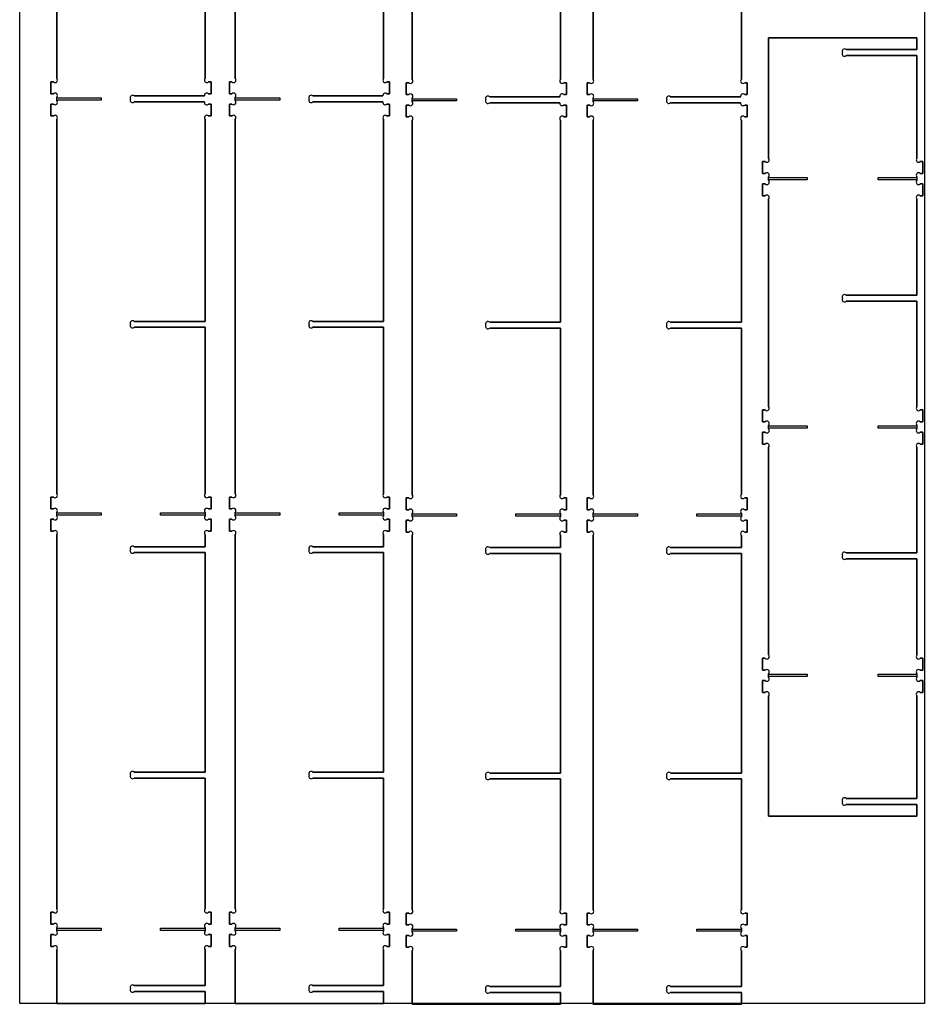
# Model space of a CAD drawing. Header units: millimetres. Extents: x -21 to 1199, y -10 to 2431.
# Tile 1 of 2: x -21 to 1199, y -10 to 1318. Entities that reach past the tile are written whole.
import ezdxf

# ---------------------------------------------------------------- set-up
doc = ezdxf.new("R2010")
doc.units = ezdxf.units.MM
doc.layers.get('0').update_dxf_attribs({"linetype": 'CONTINUOUS'})

msp = doc.modelspace()

# ---------------------------------------------------------------- linework, layer by layer
for p, q in [((29.3, 1743.6), (29.3, 1238.6)), ((29.3, 1238.6), (29.3, 1743.6)), ((270, 1743.6), (270, 1238.6)), ((270, 1238.6), (270, 1743.6)), ((508.5, 1742.4), (508.5, 1237.5)), ((508.5, 1237.5), (508.5, 1742.4)), ((752.5, 1742.4), (752.5, 1237.5)), ((752.5, 1237.5), (752.5, 1742.4)), ((229.3, 1238.6), (229.3, 1511.1)), ((229.3, 1511.1), (229.3, 1238.6)), ((470, 1238.6), (470, 1511.1)), ((470, 1511.1), (470, 1238.6)), ((708.5, 1237.5), (708.5, 1509.9)), ((708.5, 1509.9), (708.5, 1237.5)), ((952.5, 1237.5), (952.5, 1509.9)), ((952.5, 1509.9), (952.5, 1237.5)), ((1189.2, 1293.6), (989.2, 1293.6)), ((989.2, 1293.6), (989.2, 1131.1)), ((989.2, 1131.1), (989.2, 1293.6)), ((989.2, 1293.6), (1189.2, 1293.6)), ((1189.2, 1277.6), (1189.2, 1293.6)), ((1189.2, 1293.6), (1189.2, 1277.6)), ((1093.7, 1277.6), (1189.2, 1277.6)), ((1189.2, 1277.6), (1093.7, 1277.6)), ((1189.2, 1269.6), (1093.7, 1269.6)), ((1093.7, 1269.6), (1189.2, 1269.6)), ((1189.2, 1131.1), (1189.2, 1269.6)), ((1189.2, 1269.6), (1189.2, 1131.1)), ((24.7, 1234.1), (21.3, 1234.1)), ((21.3, 1234.1), (21.3, 1218.1)), ((21.3, 1218.1), (21.3, 1234.1)), ((21.3, 1234.1), (24.7, 1234.1)), ((237.3, 1234.1), (233.8, 1234.1)), ((233.8, 1234.1), (237.3, 1234.1)), ((237.3, 1218.1), (237.3, 1234.1)), ((237.3, 1234.1), (237.3, 1218.1)), ((265.5, 1234.1), (262, 1234.1)), ((262, 1234.1), (262, 1218.1)), ((262, 1218.1), (262, 1234.1)), ((262, 1234.1), (265.5, 1234.1)), ((478, 1234.1), (474.5, 1234.1)), ((474.5, 1234.1), (478, 1234.1)), ((478, 1218.1), (478, 1234.1)), ((478, 1234.1), (478, 1218.1)), ((504, 1232.9), (500.5, 1232.9)), ((500.5, 1232.9), (500.5, 1216.9)), ((500.5, 1216.9), (500.5, 1232.9)), ((500.5, 1232.9), (504, 1232.9)), ((716.5, 1232.9), (713.1, 1232.9)), ((713.1, 1232.9), (716.5, 1232.9)), ((716.5, 1216.9), (716.5, 1232.9)), ((716.5, 1232.9), (716.5, 1216.9)), ((747.9, 1232.9), (744.5, 1232.9)), ((744.5, 1232.9), (744.5, 1216.9)), ((744.5, 1216.9), (744.5, 1232.9)), ((744.5, 1232.9), (747.9, 1232.9)), ((960.5, 1232.9), (957, 1232.9)), ((957, 1232.9), (960.5, 1232.9)), ((960.5, 1216.9), (960.5, 1232.9)), ((960.5, 1232.9), (960.5, 1216.9)), ((21.3, 1218.1), (24.7, 1218.1)), ((24.7, 1218.1), (21.3, 1218.1)), ((29.3, 1213.6), (29.3, 1212.6)), ((29.3, 1208.6), (29.3, 1213.6)), ((29.3, 1212.6), (89.3, 1212.6)), ((89.3, 1209.6), (29.3, 1209.6)), ((29.3, 1209.6), (29.3, 1208.6)), ((89.3, 1212.6), (89.3, 1209.6)), ((133.8, 1215.1), (228.4, 1215.1)), ((228.4, 1215.1), (133.8, 1215.1)), ((233.8, 1218.1), (237.3, 1218.1)), ((237.3, 1218.1), (233.8, 1218.1)), ((262, 1218.1), (265.5, 1218.1)), ((265.5, 1218.1), (262, 1218.1)), ((270, 1213.6), (270, 1212.6)), ((270, 1208.6), (270, 1213.6)), ((270, 1212.6), (330, 1212.6)), ((330, 1209.6), (270, 1209.6)), ((270, 1209.6), (270, 1208.6)), ((330, 1212.6), (330, 1209.6)), ((374.5, 1215.1), (469.2, 1215.1)), ((469.2, 1215.1), (374.5, 1215.1)), ((474.5, 1218.1), (478, 1218.1)), ((478, 1218.1), (474.5, 1218.1)), ((500.5, 1216.9), (504, 1216.9)), ((504, 1216.9), (500.5, 1216.9)), ((508.5, 1212.4), (508.5, 1211.4)), ((508.5, 1207.5), (508.5, 1212.4)), ((508.5, 1211.4), (568.5, 1211.4)), ((568.5, 1211.4), (568.5, 1208.4)), ((613.1, 1213.9), (707.7, 1213.9)), ((707.7, 1213.9), (613.1, 1213.9)), ((713.1, 1216.9), (716.5, 1216.9)), ((716.5, 1216.9), (713.1, 1216.9)), ((744.5, 1216.9), (747.9, 1216.9)), ((747.9, 1216.9), (744.5, 1216.9)), ((752.5, 1212.4), (752.5, 1211.4)), ((752.5, 1207.5), (752.5, 1212.4)), ((752.5, 1211.4), (812.5, 1211.4)), ((812.5, 1211.4), (812.5, 1208.4)), ((857, 1213.9), (951.6, 1213.9)), ((951.6, 1213.9), (857, 1213.9)), ((957, 1216.9), (960.5, 1216.9)), ((960.5, 1216.9), (957, 1216.9)), ((24.7, 1204.1), (21.3, 1204.1)), ((21.3, 1204.1), (21.3, 1188.1)), ((21.3, 1188.1), (21.3, 1204.1)), ((21.3, 1204.1), (24.7, 1204.1)), ((228.4, 1207.1), (133.8, 1207.1)), ((133.8, 1207.1), (228.4, 1207.1)), ((237.3, 1204.1), (233.8, 1204.1)), ((233.8, 1204.1), (237.3, 1204.1)), ((237.3, 1188.1), (237.3, 1204.1)), ((237.3, 1204.1), (237.3, 1188.1)), ((265.5, 1204.1), (262, 1204.1)), ((262, 1204.1), (262, 1188.1)), ((262, 1188.1), (262, 1204.1)), ((262, 1204.1), (265.5, 1204.1)), ((469.2, 1207.1), (374.5, 1207.1)), ((374.5, 1207.1), (469.2, 1207.1)), ((478, 1204.1), (474.5, 1204.1)), ((474.5, 1204.1), (478, 1204.1)), ((478, 1188.1), (478, 1204.1)), ((478, 1204.1), (478, 1188.1)), ((504, 1202.9), (500.5, 1202.9)), ((500.5, 1202.9), (500.5, 1186.9)), ((500.5, 1186.9), (500.5, 1202.9)), ((500.5, 1202.9), (504, 1202.9)), ((568.5, 1208.4), (508.5, 1208.4)), ((508.5, 1208.4), (508.5, 1207.5)), ((707.7, 1205.9), (613.1, 1205.9)), ((613.1, 1205.9), (707.7, 1205.9)), ((716.5, 1202.9), (713.1, 1202.9)), ((713.1, 1202.9), (716.5, 1202.9)), ((716.5, 1186.9), (716.5, 1202.9)), ((716.5, 1202.9), (716.5, 1186.9)), ((747.9, 1202.9), (744.5, 1202.9)), ((744.5, 1202.9), (744.5, 1186.9)), ((744.5, 1186.9), (744.5, 1202.9)), ((744.5, 1202.9), (747.9, 1202.9)), ((812.5, 1208.4), (752.5, 1208.4)), ((752.5, 1208.4), (752.5, 1207.5)), ((951.6, 1205.9), (857, 1205.9)), ((857, 1205.9), (951.6, 1205.9)), ((960.5, 1202.9), (957, 1202.9)), ((957, 1202.9), (960.5, 1202.9)), ((960.5, 1186.9), (960.5, 1202.9)), ((960.5, 1202.9), (960.5, 1186.9)), ((21.3, 1188.1), (24.7, 1188.1)), ((24.7, 1188.1), (21.3, 1188.1)), ((29.3, 1183.6), (29.3, 678.6)), ((29.3, 678.6), (29.3, 1183.6)), ((229.3, 911.1), (229.3, 1183.6)), ((229.3, 1183.6), (229.3, 911.1)), ((233.8, 1188.1), (237.3, 1188.1)), ((237.3, 1188.1), (233.8, 1188.1)), ((262, 1188.1), (265.5, 1188.1)), ((265.5, 1188.1), (262, 1188.1)), ((270, 1183.6), (270, 678.6)), ((270, 678.6), (270, 1183.6)), ((470, 911.1), (470, 1183.6)), ((470, 1183.6), (470, 911.1)), ((474.5, 1188.1), (478, 1188.1)), ((478, 1188.1), (474.5, 1188.1)), ((500.5, 1186.9), (504, 1186.9)), ((504, 1186.9), (500.5, 1186.9)), ((508.5, 1182.4), (508.5, 677.5)), ((508.5, 677.5), (508.5, 1182.4)), ((708.5, 909.9), (708.5, 1182.4)), ((708.5, 1182.4), (708.5, 909.9)), ((713.1, 1186.9), (716.5, 1186.9)), ((716.5, 1186.9), (713.1, 1186.9)), ((744.5, 1186.9), (747.9, 1186.9)), ((747.9, 1186.9), (744.5, 1186.9)), ((752.5, 1182.4), (752.5, 677.5)), ((752.5, 677.5), (752.5, 1182.4)), ((952.5, 909.9), (952.5, 1182.4)), ((952.5, 1182.4), (952.5, 909.9)), ((957, 1186.9), (960.5, 1186.9)), ((960.5, 1186.9), (957, 1186.9)), ((984.7, 1126.6), (981.2, 1126.6)), ((981.2, 1126.6), (981.2, 1110.6)), ((981.2, 1110.6), (981.2, 1126.6)), ((981.2, 1126.6), (984.7, 1126.6)), ((1197.2, 1126.6), (1193.7, 1126.6)), ((1193.7, 1126.6), (1197.2, 1126.6)), ((1197.2, 1110.6), (1197.2, 1126.6)), ((1197.2, 1126.6), (1197.2, 1110.6)), ((981.2, 1110.6), (984.7, 1110.6)), ((984.7, 1110.6), (981.2, 1110.6)), ((989.2, 1106), (989.2, 1105.1)), ((989.2, 1101.1), (989.2, 1106)), ((989.2, 1105.1), (1041.2, 1105.1)), ((1041.2, 1105.1), (1041.2, 1102.1)), ((1137.2, 1102.1), (1137.2, 1105.1)), ((1137.2, 1105.1), (1189.2, 1105.1)), ((1189.2, 1105.1), (1189.2, 1106)), ((1189.2, 1106), (1189.2, 1101.1)), ((1193.7, 1110.6), (1197.2, 1110.6)), ((1197.2, 1110.6), (1193.7, 1110.6)), ((984.7, 1096.6), (981.2, 1096.6)), ((981.2, 1096.6), (981.2, 1080.6)), ((981.2, 1080.6), (981.2, 1096.6)), ((981.2, 1096.6), (984.7, 1096.6)), ((1041.2, 1102.1), (989.2, 1102.1)), ((989.2, 1102.1), (989.2, 1101.1)), ((1189.2, 1102.1), (1137.2, 1102.1)), ((1189.2, 1101.1), (1189.2, 1102.1)), ((1197.2, 1096.6), (1193.7, 1096.6)), ((1193.7, 1096.6), (1197.2, 1096.6)), ((1197.2, 1080.6), (1197.2, 1096.6)), ((1197.2, 1096.6), (1197.2, 1080.6)), ((981.2, 1080.6), (984.7, 1080.6)), ((984.7, 1080.6), (981.2, 1080.6)), ((989.2, 1076), (989.2, 796.1)), ((989.2, 796.1), (989.2, 1076)), ((1189.2, 946.2), (1189.2, 1076)), ((1189.2, 1076), (1189.2, 946.2)), ((1193.7, 1080.6), (1197.2, 1080.6)), ((1197.2, 1080.6), (1193.7, 1080.6)), ((1093.7, 946.2), (1189.2, 946.2)), ((1189.2, 946.2), (1093.7, 946.2)), ((1189.2, 938.2), (1093.7, 938.2)), ((1093.7, 938.2), (1189.2, 938.2)), ((1189.2, 796.1), (1189.2, 938.2)), ((1189.2, 938.2), (1189.2, 796.1)), ((133.8, 911.1), (229.3, 911.1)), ((229.3, 911.1), (133.8, 911.1)), ((229.3, 903.1), (133.8, 903.1)), ((133.8, 903.1), (229.3, 903.1)), ((229.3, 678.6), (229.3, 903.1)), ((229.3, 903.1), (229.3, 678.6)), ((374.5, 911.1), (470, 911.1)), ((470, 911.1), (374.5, 911.1)), ((470, 903.1), (374.5, 903.1)), ((374.5, 903.1), (470, 903.1)), ((470, 678.6), (470, 903.1)), ((470, 903.1), (470, 678.6)), ((613.1, 909.9), (708.5, 909.9)), ((708.5, 909.9), (613.1, 909.9)), ((857, 909.9), (952.5, 909.9)), ((952.5, 909.9), (857, 909.9)), ((708.5, 901.9), (613.1, 901.9)), ((613.1, 901.9), (708.5, 901.9)), ((708.5, 677.5), (708.5, 901.9)), ((708.5, 901.9), (708.5, 677.5)), ((952.5, 901.9), (857, 901.9)), ((857, 901.9), (952.5, 901.9)), ((952.5, 677.5), (952.5, 901.9)), ((952.5, 901.9), (952.5, 677.5)), ((984.7, 791.6), (981.2, 791.6)), ((981.2, 791.6), (981.2, 775.6)), ((981.2, 775.6), (981.2, 791.6)), ((981.2, 791.6), (984.7, 791.6)), ((1197.2, 791.6), (1193.7, 791.6)), ((1193.7, 791.6), (1197.2, 791.6)), ((1197.2, 775.6), (1197.2, 791.6)), ((1197.2, 791.6), (1197.2, 775.6)), ((981.2, 775.6), (984.7, 775.6)), ((984.7, 775.6), (981.2, 775.6)), ((989.2, 771), (989.2, 770.1)), ((989.2, 766.1), (989.2, 771)), ((1189.2, 770.1), (1189.2, 771)), ((1189.2, 771), (1189.2, 766.1)), ((1193.7, 775.6), (1197.2, 775.6)), ((1197.2, 775.6), (1193.7, 775.6)), ((984.7, 761.6), (981.2, 761.6)), ((981.2, 761.6), (981.2, 745.6)), ((981.2, 745.6), (981.2, 761.6)), ((981.2, 761.6), (984.7, 761.6)), ((989.2, 770.1), (1041.2, 770.1)), ((1041.2, 767.1), (989.2, 767.1)), ((989.2, 767.1), (989.2, 766.1)), ((1041.2, 770.1), (1041.2, 767.1)), ((1137.2, 767.1), (1137.2, 770.1)), ((1137.2, 770.1), (1189.2, 770.1)), ((1189.2, 767.1), (1137.2, 767.1)), ((1189.2, 766.1), (1189.2, 767.1)), ((1197.2, 761.6), (1193.7, 761.6)), ((1193.7, 761.6), (1197.2, 761.6)), ((1197.2, 745.6), (1197.2, 761.6)), ((1197.2, 761.6), (1197.2, 745.6)), ((981.2, 745.6), (984.7, 745.6)), ((984.7, 745.6), (981.2, 745.6)), ((1193.7, 745.6), (1197.2, 745.6)), ((1197.2, 745.6), (1193.7, 745.6)), ((989.2, 741), (989.2, 461.1)), ((989.2, 461.1), (989.2, 741)), ((1189.2, 598.9), (1189.2, 741)), ((1189.2, 741), (1189.2, 598.9)), ((24.7, 674.1), (21.3, 674.1)), ((21.3, 674.1), (21.3, 658.1)), ((21.3, 658.1), (21.3, 674.1)), ((21.3, 674.1), (24.7, 674.1)), ((237.3, 674.1), (233.8, 674.1)), ((233.8, 674.1), (237.3, 674.1)), ((237.3, 658.1), (237.3, 674.1)), ((237.3, 674.1), (237.3, 658.1)), ((265.5, 674.1), (262, 674.1)), ((262, 674.1), (262, 658.1)), ((262, 658.1), (262, 674.1)), ((262, 674.1), (265.5, 674.1)), ((478, 674.1), (474.5, 674.1)), ((474.5, 674.1), (478, 674.1)), ((478, 658.1), (478, 674.1)), ((478, 674.1), (478, 658.1)), ((504, 672.9), (500.5, 672.9)), ((500.5, 672.9), (500.5, 656.9)), ((500.5, 656.9), (500.5, 672.9)), ((500.5, 672.9), (504, 672.9)), ((716.5, 672.9), (713.1, 672.9)), ((713.1, 672.9), (716.5, 672.9)), ((716.5, 656.9), (716.5, 672.9)), ((716.5, 672.9), (716.5, 656.9)), ((747.9, 672.9), (744.5, 672.9)), ((744.5, 672.9), (744.5, 656.9)), ((744.5, 656.9), (744.5, 672.9)), ((744.5, 672.9), (747.9, 672.9)), ((960.5, 672.9), (957, 672.9)), ((957, 672.9), (960.5, 672.9)), ((960.5, 656.9), (960.5, 672.9)), ((960.5, 672.9), (960.5, 656.9)), ((21.3, 658.1), (24.7, 658.1)), ((24.7, 658.1), (21.3, 658.1)), ((29.3, 653.6), (29.3, 652.6)), ((29.3, 648.6), (29.3, 653.6)), ((29.3, 652.6), (89.3, 652.6)), ((89.3, 652.6), (89.3, 649.6)), ((169.3, 649.6), (169.3, 652.6)), ((169.3, 652.6), (229.3, 652.6)), ((229.3, 652.6), (229.3, 653.6)), ((229.3, 653.6), (229.3, 648.6)), ((233.8, 658.1), (237.3, 658.1)), ((237.3, 658.1), (233.8, 658.1)), ((262, 658.1), (265.5, 658.1)), ((265.5, 658.1), (262, 658.1)), ((270, 653.6), (270, 652.6)), ((270, 648.6), (270, 653.6)), ((270, 652.6), (330, 652.6)), ((330, 652.6), (330, 649.6)), ((410, 649.6), (410, 652.6)), ((410, 652.6), (470, 652.6)), ((470, 652.6), (470, 653.6)), ((470, 653.6), (470, 648.6)), ((474.5, 658.1), (478, 658.1)), ((478, 658.1), (474.5, 658.1)), ((500.5, 656.9), (504, 656.9)), ((504, 656.9), (500.5, 656.9)), ((508.5, 652.4), (508.5, 651.4)), ((508.5, 647.5), (508.5, 652.4)), ((508.5, 651.4), (568.5, 651.4)), ((568.5, 651.4), (568.5, 648.4)), ((648.5, 648.4), (648.5, 651.4)), ((648.5, 651.4), (708.5, 651.4)), ((708.5, 651.4), (708.5, 652.4)), ((708.5, 652.4), (708.5, 647.5)), ((713.1, 656.9), (716.5, 656.9)), ((716.5, 656.9), (713.1, 656.9)), ((744.5, 656.9), (747.9, 656.9)), ((747.9, 656.9), (744.5, 656.9)), ((752.5, 652.4), (752.5, 651.4)), ((752.5, 647.5), (752.5, 652.4)), ((752.5, 651.4), (812.5, 651.4)), ((812.5, 651.4), (812.5, 648.4)), ((892.5, 648.4), (892.5, 651.4)), ((892.5, 651.4), (952.5, 651.4)), ((952.5, 651.4), (952.5, 652.4)), ((952.5, 652.4), (952.5, 647.5)), ((957, 656.9), (960.5, 656.9)), ((960.5, 656.9), (957, 656.9)), ((24.7, 644.1), (21.3, 644.1)), ((21.3, 644.1), (21.3, 628.1)), ((21.3, 628.1), (21.3, 644.1)), ((21.3, 644.1), (24.7, 644.1)), ((89.3, 649.6), (29.3, 649.6)), ((29.3, 649.6), (29.3, 648.6)), ((229.3, 649.6), (169.3, 649.6)), ((229.3, 648.6), (229.3, 649.6)), ((237.3, 644.1), (233.8, 644.1)), ((233.8, 644.1), (237.3, 644.1)), ((237.3, 628.1), (237.3, 644.1)), ((237.3, 644.1), (237.3, 628.1)), ((265.5, 644.1), (262, 644.1)), ((262, 644.1), (262, 628.1)), ((262, 628.1), (262, 644.1)), ((262, 644.1), (265.5, 644.1)), ((330, 649.6), (270, 649.6)), ((270, 649.6), (270, 648.6)), ((470, 649.6), (410, 649.6)), ((470, 648.6), (470, 649.6)), ((478, 644.1), (474.5, 644.1)), ((474.5, 644.1), (478, 644.1)), ((478, 628.1), (478, 644.1)), ((478, 644.1), (478, 628.1)), ((504, 642.9), (500.5, 642.9)), ((500.5, 642.9), (500.5, 626.9)), ((500.5, 626.9), (500.5, 642.9)), ((500.5, 642.9), (504, 642.9)), ((568.5, 648.4), (508.5, 648.4)), ((508.5, 648.4), (508.5, 647.5)), ((708.5, 648.4), (648.5, 648.4)), ((708.5, 647.5), (708.5, 648.4)), ((716.5, 642.9), (713.1, 642.9)), ((713.1, 642.9), (716.5, 642.9)), ((716.5, 626.9), (716.5, 642.9)), ((716.5, 642.9), (716.5, 626.9)), ((747.9, 642.9), (744.5, 642.9)), ((744.5, 642.9), (744.5, 626.9)), ((744.5, 626.9), (744.5, 642.9)), ((744.5, 642.9), (747.9, 642.9)), ((812.5, 648.4), (752.5, 648.4)), ((752.5, 648.4), (752.5, 647.5)), ((952.5, 648.4), (892.5, 648.4)), ((952.5, 647.5), (952.5, 648.4)), ((960.5, 642.9), (957, 642.9)), ((957, 642.9), (960.5, 642.9)), ((960.5, 626.9), (960.5, 642.9)), ((960.5, 642.9), (960.5, 626.9)), ((21.3, 628.1), (24.7, 628.1)), ((24.7, 628.1), (21.3, 628.1)), ((233.8, 628.1), (237.3, 628.1)), ((237.3, 628.1), (233.8, 628.1)), ((262, 628.1), (265.5, 628.1)), ((265.5, 628.1), (262, 628.1)), ((474.5, 628.1), (478, 628.1)), ((478, 628.1), (474.5, 628.1)), ((500.5, 626.9), (504, 626.9)), ((504, 626.9), (500.5, 626.9)), ((713.1, 626.9), (716.5, 626.9)), ((716.5, 626.9), (713.1, 626.9)), ((744.5, 626.9), (747.9, 626.9)), ((747.9, 626.9), (744.5, 626.9)), ((957, 626.9), (960.5, 626.9)), ((960.5, 626.9), (957, 626.9)), ((29.3, 623.6), (29.3, 118.6)), ((29.3, 118.6), (29.3, 623.6)), ((229.3, 607.1), (229.3, 623.6)), ((229.3, 623.6), (229.3, 607.1)), ((270, 623.6), (270, 118.6)), ((270, 118.6), (270, 623.6)), ((470, 607.1), (470, 623.6)), ((470, 623.6), (470, 607.1)), ((508.5, 622.4), (508.5, 117.5)), ((508.5, 117.5), (508.5, 622.4)), ((708.5, 605.9), (708.5, 622.4)), ((708.5, 622.4), (708.5, 605.9)), ((752.5, 622.4), (752.5, 117.5)), ((752.5, 117.5), (752.5, 622.4)), ((952.5, 605.9), (952.5, 622.4)), ((952.5, 622.4), (952.5, 605.9)), ((133.8, 607.1), (229.3, 607.1)), ((229.3, 607.1), (133.8, 607.1)), ((229.3, 599.1), (133.8, 599.1)), ((133.8, 599.1), (229.3, 599.1)), ((229.3, 303.1), (229.3, 599.1)), ((229.3, 599.1), (229.3, 303.1)), ((374.5, 607.1), (470, 607.1)), ((470, 607.1), (374.5, 607.1)), ((470, 599.1), (374.5, 599.1)), ((374.5, 599.1), (470, 599.1)), ((470, 303.1), (470, 599.1)), ((470, 599.1), (470, 303.1)), ((613.1, 605.9), (708.5, 605.9)), ((708.5, 605.9), (613.1, 605.9)), ((708.5, 597.9), (613.1, 597.9)), ((613.1, 597.9), (708.5, 597.9)), ((708.5, 301.9), (708.5, 597.9)), ((708.5, 597.9), (708.5, 301.9)), ((857, 605.9), (952.5, 605.9)), ((952.5, 605.9), (857, 605.9)), ((952.5, 597.9), (857, 597.9)), ((857, 597.9), (952.5, 597.9)), ((952.5, 301.9), (952.5, 597.9)), ((952.5, 597.9), (952.5, 301.9)), ((1093.7, 598.9), (1189.2, 598.9)), ((1189.2, 598.9), (1093.7, 598.9)), ((1189.2, 590.9), (1093.7, 590.9)), ((1093.7, 590.9), (1189.2, 590.9)), ((1189.2, 461.1), (1189.2, 590.9)), ((1189.2, 590.9), (1189.2, 461.1)), ((984.7, 456.6), (981.2, 456.6)), ((981.2, 456.6), (981.2, 440.6)), ((981.2, 440.6), (981.2, 456.6)), ((981.2, 456.6), (984.7, 456.6)), ((1197.2, 456.6), (1193.7, 456.6)), ((1193.7, 456.6), (1197.2, 456.6)), ((1197.2, 440.6), (1197.2, 456.6)), ((1197.2, 456.6), (1197.2, 440.6)), ((981.2, 440.6), (984.7, 440.6)), ((984.7, 440.6), (981.2, 440.6)), ((1193.7, 440.6), (1197.2, 440.6)), ((1197.2, 440.6), (1193.7, 440.6)), ((984.7, 426.6), (981.2, 426.6)), ((981.2, 426.6), (981.2, 410.6)), ((981.2, 410.6), (981.2, 426.6)), ((981.2, 426.6), (984.7, 426.6)), ((989.2, 436), (989.2, 435.1)), ((989.2, 431.1), (989.2, 436)), ((989.2, 435.1), (1041.2, 435.1)), ((1041.2, 432.1), (989.2, 432.1)), ((989.2, 432.1), (989.2, 431.1)), ((1041.2, 435.1), (1041.2, 432.1)), ((1137.2, 432.1), (1137.2, 435.1)), ((1137.2, 435.1), (1189.2, 435.1)), ((1189.2, 432.1), (1137.2, 432.1)), ((1189.2, 435.1), (1189.2, 436)), ((1189.2, 436), (1189.2, 431.1)), ((1189.2, 431.1), (1189.2, 432.1)), ((1197.2, 426.6), (1193.7, 426.6)), ((1193.7, 426.6), (1197.2, 426.6)), ((1197.2, 410.6), (1197.2, 426.6)), ((1197.2, 426.6), (1197.2, 410.6)), ((981.2, 410.6), (984.7, 410.6)), ((984.7, 410.6), (981.2, 410.6)), ((989.2, 406), (989.2, 243.6)), ((989.2, 243.6), (989.2, 406)), ((1189.2, 267.6), (1189.2, 406)), ((1189.2, 406), (1189.2, 267.6)), ((1193.7, 410.6), (1197.2, 410.6)), ((1197.2, 410.6), (1193.7, 410.6)), ((133.8, 303.1), (229.3, 303.1)), ((229.3, 303.1), (133.8, 303.1)), ((229.3, 295.1), (133.8, 295.1)), ((133.8, 295.1), (229.3, 295.1)), ((229.3, 118.6), (229.3, 295.1)), ((229.3, 295.1), (229.3, 118.6)), ((374.5, 303.1), (470, 303.1)), ((470, 303.1), (374.5, 303.1)), ((470, 295.1), (374.5, 295.1)), ((374.5, 295.1), (470, 295.1)), ((470, 118.6), (470, 295.1)), ((470, 295.1), (470, 118.6)), ((613.1, 301.9), (708.5, 301.9)), ((708.5, 301.9), (613.1, 301.9)), ((708.5, 293.9), (613.1, 293.9)), ((613.1, 293.9), (708.5, 293.9)), ((708.5, 117.5), (708.5, 293.9)), ((708.5, 293.9), (708.5, 117.5)), ((857, 301.9), (952.5, 301.9)), ((952.5, 301.9), (857, 301.9)), ((952.5, 293.9), (857, 293.9)), ((857, 293.9), (952.5, 293.9)), ((952.5, 117.5), (952.5, 293.9)), ((952.5, 293.9), (952.5, 117.5)), ((1093.7, 267.6), (1189.2, 267.6)), ((1189.2, 267.6), (1093.7, 267.6)), ((1189.2, 259.6), (1093.7, 259.6)), ((1093.7, 259.6), (1189.2, 259.6)), ((1189.2, 243.6), (1189.2, 259.6)), ((1189.2, 259.6), (1189.2, 243.6)), ((989.2, 243.6), (1189.2, 243.6)), ((1189.2, 243.6), (989.2, 243.6)), ((24.7, 114.1), (21.3, 114.1)), ((21.3, 114.1), (21.3, 98.1)), ((21.3, 98.1), (21.3, 114.1)), ((21.3, 114.1), (24.7, 114.1)), ((237.3, 114.1), (233.8, 114.1)), ((233.8, 114.1), (237.3, 114.1)), ((237.3, 98.1), (237.3, 114.1)), ((237.3, 114.1), (237.3, 98.1)), ((265.5, 114.1), (262, 114.1)), ((262, 114.1), (262, 98.1)), ((262, 98.1), (262, 114.1)), ((262, 114.1), (265.5, 114.1)), ((478, 114.1), (474.5, 114.1)), ((474.5, 114.1), (478, 114.1)), ((478, 98.1), (478, 114.1)), ((478, 114.1), (478, 98.1)), ((504, 112.9), (500.5, 112.9)), ((500.5, 112.9), (500.5, 96.9)), ((500.5, 96.9), (500.5, 112.9)), ((500.5, 112.9), (504, 112.9)), ((716.5, 112.9), (713.1, 112.9)), ((713.1, 112.9), (716.5, 112.9)), ((716.5, 96.9), (716.5, 112.9)), ((716.5, 112.9), (716.5, 96.9)), ((747.9, 112.9), (744.5, 112.9)), ((744.5, 112.9), (744.5, 96.9)), ((744.5, 96.9), (744.5, 112.9)), ((744.5, 112.9), (747.9, 112.9)), ((960.5, 112.9), (957, 112.9)), ((957, 112.9), (960.5, 112.9)), ((960.5, 96.9), (960.5, 112.9)), ((960.5, 112.9), (960.5, 96.9)), ((21.3, 98.1), (24.7, 98.1)), ((24.7, 98.1), (21.3, 98.1)), ((29.3, 93.6), (29.3, 92.6)), ((29.3, 88.6), (29.3, 93.6)), ((229.3, 92.6), (229.3, 93.6)), ((229.3, 93.6), (229.3, 88.6)), ((233.8, 98.1), (237.3, 98.1)), ((237.3, 98.1), (233.8, 98.1)), ((262, 98.1), (265.5, 98.1)), ((265.5, 98.1), (262, 98.1)), ((270, 93.6), (270, 92.6)), ((270, 88.6), (270, 93.6)), ((470, 92.6), (470, 93.6)), ((470, 93.6), (470, 88.6)), ((474.5, 98.1), (478, 98.1)), ((478, 98.1), (474.5, 98.1)), ((500.5, 96.9), (504, 96.9)), ((504, 96.9), (500.5, 96.9)), ((713.1, 96.9), (716.5, 96.9)), ((716.5, 96.9), (713.1, 96.9)), ((744.5, 96.9), (747.9, 96.9)), ((747.9, 96.9), (744.5, 96.9)), ((957, 96.9), (960.5, 96.9)), ((960.5, 96.9), (957, 96.9)), ((24.7, 84.1), (21.3, 84.1)), ((21.3, 84.1), (21.3, 68.1)), ((21.3, 68.1), (21.3, 84.1)), ((21.3, 84.1), (24.7, 84.1)), ((29.3, 92.6), (89.3, 92.6)), ((89.3, 89.6), (29.3, 89.6)), ((29.3, 89.6), (29.3, 88.6)), ((89.3, 92.6), (89.3, 89.6)), ((169.3, 89.6), (169.3, 92.6)), ((169.3, 92.6), (229.3, 92.6)), ((229.3, 89.6), (169.3, 89.6)), ((229.3, 88.6), (229.3, 89.6)), ((237.3, 84.1), (233.8, 84.1)), ((233.8, 84.1), (237.3, 84.1)), ((237.3, 68.1), (237.3, 84.1)), ((237.3, 84.1), (237.3, 68.1)), ((265.5, 84.1), (262, 84.1)), ((262, 84.1), (262, 68.1)), ((262, 68.1), (262, 84.1)), ((262, 84.1), (265.5, 84.1)), ((270, 92.6), (330, 92.6)), ((330, 89.6), (270, 89.6)), ((270, 89.6), (270, 88.6)), ((330, 92.6), (330, 89.6)), ((410, 89.6), (410, 92.6)), ((410, 92.6), (470, 92.6)), ((470, 89.6), (410, 89.6)), ((470, 88.6), (470, 89.6)), ((478, 84.1), (474.5, 84.1)), ((474.5, 84.1), (478, 84.1)), ((478, 68.1), (478, 84.1)), ((478, 84.1), (478, 68.1)), ((504, 82.9), (500.5, 82.9)), ((500.5, 82.9), (500.5, 66.9)), ((500.5, 66.9), (500.5, 82.9)), ((500.5, 82.9), (504, 82.9)), ((508.5, 92.4), (508.5, 91.4)), ((508.5, 87.5), (508.5, 92.4)), ((508.5, 91.4), (568.5, 91.4)), ((568.5, 88.4), (508.5, 88.4)), ((508.5, 88.4), (508.5, 87.5)), ((568.5, 91.4), (568.5, 88.4)), ((648.5, 88.4), (648.5, 91.4)), ((648.5, 91.4), (708.5, 91.4)), ((708.5, 88.4), (648.5, 88.4)), ((708.5, 91.4), (708.5, 92.4)), ((708.5, 92.4), (708.5, 87.5)), ((708.5, 87.5), (708.5, 88.4)), ((716.5, 82.9), (713.1, 82.9)), ((713.1, 82.9), (716.5, 82.9)), ((716.5, 66.9), (716.5, 82.9)), ((716.5, 82.9), (716.5, 66.9)), ((747.9, 82.9), (744.5, 82.9)), ((744.5, 82.9), (744.5, 66.9)), ((744.5, 66.9), (744.5, 82.9)), ((744.5, 82.9), (747.9, 82.9)), ((752.5, 92.4), (752.5, 91.4)), ((752.5, 87.5), (752.5, 92.4)), ((752.5, 91.4), (812.5, 91.4)), ((812.5, 88.4), (752.5, 88.4)), ((752.5, 88.4), (752.5, 87.5)), ((812.5, 91.4), (812.5, 88.4)), ((892.5, 88.4), (892.5, 91.4)), ((892.5, 91.4), (952.5, 91.4)), ((952.5, 88.4), (892.5, 88.4)), ((952.5, 91.4), (952.5, 92.4)), ((952.5, 92.4), (952.5, 87.5)), ((952.5, 87.5), (952.5, 88.4)), ((960.5, 82.9), (957, 82.9)), ((957, 82.9), (960.5, 82.9)), ((960.5, 66.9), (960.5, 82.9)), ((960.5, 82.9), (960.5, 66.9)), ((21.3, 68.1), (24.7, 68.1)), ((24.7, 68.1), (21.3, 68.1)), ((233.8, 68.1), (237.3, 68.1)), ((237.3, 68.1), (233.8, 68.1)), ((262, 68.1), (265.5, 68.1)), ((265.5, 68.1), (262, 68.1)), ((474.5, 68.1), (478, 68.1)), ((478, 68.1), (474.5, 68.1)), ((500.5, 66.9), (504, 66.9)), ((504, 66.9), (500.5, 66.9)), ((713.1, 66.9), (716.5, 66.9)), ((716.5, 66.9), (713.1, 66.9)), ((744.5, 66.9), (747.9, 66.9)), ((747.9, 66.9), (744.5, 66.9)), ((957, 66.9), (960.5, 66.9)), ((960.5, 66.9), (957, 66.9)), ((29.3, 63.6), (29.3, -8.9)), ((29.3, -8.9), (29.3, 63.6)), ((229.3, 15.1), (229.3, 63.6)), ((229.3, 63.6), (229.3, 15.1)), ((270, 63.6), (270, -8.9)), ((270, -8.9), (270, 63.6)), ((470, 15.1), (470, 63.6)), ((470, 63.6), (470, 15.1)), ((508.5, 62.4), (508.5, -10.1)), ((508.5, -10.1), (508.5, 62.4)), ((708.5, 13.9), (708.5, 62.4)), ((708.5, 62.4), (708.5, 13.9)), ((752.5, 62.4), (752.5, -10.1)), ((752.5, -10.1), (752.5, 62.4)), ((952.5, 13.9), (952.5, 62.4)), ((952.5, 62.4), (952.5, 13.9)), ((133.8, 15.1), (229.3, 15.1)), ((229.3, 15.1), (133.8, 15.1)), ((374.5, 15.1), (470, 15.1)), ((470, 15.1), (374.5, 15.1)), ((613.1, 13.9), (708.5, 13.9)), ((708.5, 13.9), (613.1, 13.9)), ((857, 13.9), (952.5, 13.9)), ((952.5, 13.9), (857, 13.9)), ((229.3, 7.1), (133.8, 7.1)), ((133.8, 7.1), (229.3, 7.1)), ((229.3, -8.9), (229.3, 7.1)), ((229.3, 7.1), (229.3, -8.9)), ((470, 7.1), (374.5, 7.1)), ((374.5, 7.1), (470, 7.1)), ((470, -8.9), (470, 7.1)), ((470, 7.1), (470, -8.9)), ((708.5, 5.9), (613.1, 5.9)), ((613.1, 5.9), (708.5, 5.9)), ((708.5, -10.1), (708.5, 5.9)), ((708.5, 5.9), (708.5, -10.1)), ((952.5, 5.9), (857, 5.9)), ((857, 5.9), (952.5, 5.9)), ((952.5, -10.1), (952.5, 5.9)), ((952.5, 5.9), (952.5, -10.1)), ((29.3, -8.9), (229.3, -8.9)), ((229.3, -8.9), (29.3, -8.9)), ((270, -8.9), (470, -8.9)), ((470, -8.9), (270, -8.9)), ((508.5, -10.1), (708.5, -10.1)), ((708.5, -10.1), (508.5, -10.1)), ((752.5, -10.1), (952.5, -10.1)), ((952.5, -10.1), (752.5, -10.1))]:
    msp.add_line(p, q)
msp.add_lwpolyline([(-20.7, -8.9), (-20.7, 2431.1), (1199.3, 2431.1), (1199.3, -8.9)], close=True)
for centre, start, end in [((1091.5, 1275.3), 45, 212.8808), ((1091.5, 1275.3), 45, 212.8808), ((1091.5, 1271.8), 147.1192, 315), ((1091.5, 1271.8), 147.1192, 315), ((27, 1236.4), -135, 45), ((27, 1236.4), -135, 45), ((231.5, 1236.4), 135, 315), ((231.5, 1236.4), 135, 315), ((267.7, 1236.4), -135, 45), ((267.7, 1236.4), -135, 45), ((472.3, 1236.4), 135, 315), ((472.3, 1236.4), 135, 315), ((506.3, 1235.2), -135, 45), ((506.3, 1235.2), -135, 45), ((710.8, 1235.2), 135, 315), ((710.8, 1235.2), 135, 315), ((750.2, 1235.2), -135, 45), ((750.2, 1235.2), -135, 45), ((954.7, 1235.2), 135, 315), ((954.7, 1235.2), 135, 315), ((27, 1215.8), -45, 135), ((27, 1215.8), -45, 135), ((27, 1206.4), -135, 45), ((27, 1206.4), -135, 45), ((131.5, 1212.8), 45, 212.8808), ((131.5, 1212.8), 45, 212.8808), ((131.5, 1209.4), 147.1192, 315), ((131.5, 1209.4), 147.1192, 315), ((231.5, 1215.8), 45, 193.3202), ((231.5, 1215.8), 45, 193.3202), ((267.7, 1215.8), -45, 135), ((267.7, 1215.8), -45, 135), ((267.7, 1206.4), -135, 45), ((267.7, 1206.4), -135, 45), ((372.3, 1212.8), 45, 212.8808), ((372.3, 1212.8), 45, 212.8808), ((372.3, 1209.4), 147.1192, 315), ((372.3, 1209.4), 147.1192, 315), ((472.3, 1215.8), 45, 193.3202), ((472.3, 1215.8), 45, 193.3202), ((506.3, 1214.7), -45, 135), ((506.3, 1214.7), -45, 135), ((610.8, 1211.7), 45, 212.8808), ((610.8, 1211.7), 45, 212.8808), ((610.8, 1208.2), 147.1192, 315), ((610.8, 1208.2), 147.1192, 315), ((710.8, 1214.7), 45, 193.3202), ((710.8, 1214.7), 45, 193.3202), ((750.2, 1214.7), -45, 135), ((750.2, 1214.7), -45, 135), ((854.7, 1211.7), 45, 212.8808), ((854.7, 1211.7), 45, 212.8808), ((854.7, 1208.2), 147.1192, 315), ((854.7, 1208.2), 147.1192, 315), ((954.7, 1214.7), 45, 193.3202), ((954.7, 1214.7), 45, 193.3202), ((231.5, 1206.4), 166.6798, 315), ((231.5, 1206.4), 166.6798, 315), ((472.3, 1206.4), 166.6798, 315), ((472.3, 1206.4), 166.6798, 315), ((506.3, 1205.2), -135, 45), ((506.3, 1205.2), -135, 45), ((710.8, 1205.2), 166.6798, 315), ((710.8, 1205.2), 166.6798, 315), ((750.2, 1205.2), -135, 45), ((750.2, 1205.2), -135, 45), ((954.7, 1205.2), 166.6798, 315), ((954.7, 1205.2), 166.6798, 315), ((27, 1185.8), -45, 135), ((27, 1185.8), -45, 135), ((231.5, 1185.8), 45, 225), ((231.5, 1185.8), 45, 225), ((267.7, 1185.8), -45, 135), ((267.7, 1185.8), -45, 135), ((472.3, 1185.8), 45, 225), ((472.3, 1185.8), 45, 225), ((506.3, 1184.7), -45, 135), ((506.3, 1184.7), -45, 135), ((710.8, 1184.7), 45, 225), ((710.8, 1184.7), 45, 225), ((750.2, 1184.7), -45, 135), ((750.2, 1184.7), -45, 135), ((954.7, 1184.7), 45, 225), ((954.7, 1184.7), 45, 225), ((986.9, 1128.8), -135, 45), ((986.9, 1128.8), -135, 45), ((1191.5, 1128.8), 135, 315), ((1191.5, 1128.8), 135, 315), ((986.9, 1108.3), -45, 135), ((986.9, 1108.3), -45, 135), ((1191.5, 1108.3), 45, 225), ((1191.5, 1108.3), 45, 225), ((986.9, 1098.8), -135, 45), ((986.9, 1098.8), -135, 45), ((1191.5, 1098.8), 135, 315), ((1191.5, 1098.8), 135, 315), ((986.9, 1078.3), -45, 135), ((986.9, 1078.3), -45, 135), ((1191.5, 1078.3), 45, 225), ((1191.5, 1078.3), 45, 225), ((1091.5, 944), 45, 212.8808), ((1091.5, 944), 45, 212.8808), ((1091.5, 940.5), 147.1192, 315), ((1091.5, 940.5), 147.1192, 315), ((131.5, 908.8), 45, 212.8808), ((131.5, 908.8), 45, 212.8808), ((131.5, 905.4), 147.1192, 315), ((131.5, 905.4), 147.1192, 315), ((372.3, 908.8), 45, 212.8808), ((372.3, 908.8), 45, 212.8808), ((372.3, 905.4), 147.1192, 315), ((372.3, 905.4), 147.1192, 315), ((610.8, 907.7), 45, 212.8808), ((610.8, 907.7), 45, 212.8808), ((610.8, 904.2), 147.1192, 315), ((610.8, 904.2), 147.1192, 315), ((854.7, 907.7), 45, 212.8808), ((854.7, 907.7), 45, 212.8808), ((854.7, 904.2), 147.1192, 315), ((854.7, 904.2), 147.1192, 315), ((986.9, 793.8), -135, 45), ((986.9, 793.8), -135, 45), ((1191.5, 793.8), 135, 315), ((1191.5, 793.8), 135, 315), ((986.9, 773.3), -45, 135), ((986.9, 773.3), -45, 135), ((1191.5, 773.3), 45, 225), ((1191.5, 773.3), 45, 225), ((986.9, 763.8), -135, 45), ((986.9, 763.8), -135, 45), ((1191.5, 763.8), 135, 315), ((1191.5, 763.8), 135, 315), ((986.9, 743.3), -45, 135), ((986.9, 743.3), -45, 135), ((1191.5, 743.3), 45, 225), ((1191.5, 743.3), 45, 225), ((27, 676.4), -135, 45), ((27, 676.4), -135, 45), ((231.5, 676.4), 135, 315), ((231.5, 676.4), 135, 315), ((267.7, 676.4), -135, 45), ((267.7, 676.4), -135, 45), ((472.3, 676.4), 135, 315), ((472.3, 676.4), 135, 315), ((506.3, 675.2), -135, 45), ((506.3, 675.2), -135, 45), ((710.8, 675.2), 135, 315), ((710.8, 675.2), 135, 315), ((750.2, 675.2), -135, 45), ((750.2, 675.2), -135, 45), ((954.7, 675.2), 135, 315), ((954.7, 675.2), 135, 315), ((27, 655.8), -45, 135), ((27, 655.8), -45, 135), ((231.5, 655.8), 45, 225), ((231.5, 655.8), 45, 225), ((267.7, 655.8), -45, 135), ((267.7, 655.8), -45, 135), ((472.3, 655.8), 45, 225), ((472.3, 655.8), 45, 225), ((506.3, 654.7), -45, 135), ((506.3, 654.7), -45, 135), ((710.8, 654.7), 45, 225), ((710.8, 654.7), 45, 225), ((750.2, 654.7), -45, 135), ((750.2, 654.7), -45, 135), ((954.7, 654.7), 45, 225), ((954.7, 654.7), 45, 225), ((27, 646.4), -135, 45), ((27, 646.4), -135, 45), ((231.5, 646.4), 135, 315), ((231.5, 646.4), 135, 315), ((267.7, 646.4), -135, 45), ((267.7, 646.4), -135, 45), ((472.3, 646.4), 135, 315), ((472.3, 646.4), 135, 315), ((506.3, 645.2), -135, 45), ((506.3, 645.2), -135, 45), ((710.8, 645.2), 135, 315), ((710.8, 645.2), 135, 315), ((750.2, 645.2), -135, 45), ((750.2, 645.2), -135, 45), ((954.7, 645.2), 135, 315), ((954.7, 645.2), 135, 315), ((27, 625.8), -45, 135), ((27, 625.8), -45, 135), ((231.5, 625.8), 45, 225), ((231.5, 625.8), 45, 225), ((267.7, 625.8), -45, 135), ((267.7, 625.8), -45, 135), ((472.3, 625.8), 45, 225), ((472.3, 625.8), 45, 225), ((506.3, 624.7), -45, 135), ((506.3, 624.7), -45, 135), ((710.8, 624.7), 45, 225), ((710.8, 624.7), 45, 225), ((750.2, 624.7), -45, 135), ((750.2, 624.7), -45, 135), ((954.7, 624.7), 45, 225), ((954.7, 624.7), 45, 225), ((131.5, 604.8), 45, 212.8808), ((131.5, 604.8), 45, 212.8808), ((131.5, 601.4), 147.1192, 315), ((131.5, 601.4), 147.1192, 315), ((372.3, 604.8), 45, 212.8808), ((372.3, 604.8), 45, 212.8808), ((372.3, 601.4), 147.1192, 315), ((372.3, 601.4), 147.1192, 315), ((610.8, 603.7), 45, 212.8808), ((610.8, 603.7), 45, 212.8808), ((610.8, 600.2), 147.1192, 315), ((610.8, 600.2), 147.1192, 315), ((854.7, 603.7), 45, 212.8808), ((854.7, 603.7), 45, 212.8808), ((854.7, 600.2), 147.1192, 315), ((854.7, 600.2), 147.1192, 315), ((1091.5, 596.6), 45, 212.8808), ((1091.5, 596.6), 45, 212.8808), ((1091.5, 593.2), 147.1192, 315), ((1091.5, 593.2), 147.1192, 315), ((986.9, 458.8), -135, 45), ((986.9, 458.8), -135, 45), ((1191.5, 458.8), 135, 315), ((1191.5, 458.8), 135, 315), ((986.9, 438.3), -45, 135), ((986.9, 438.3), -45, 135), ((1191.5, 438.3), 45, 225), ((1191.5, 438.3), 45, 225), ((986.9, 428.8), -135, 45), ((986.9, 428.8), -135, 45), ((1191.5, 428.8), 135, 315), ((1191.5, 428.8), 135, 315), ((986.9, 408.3), -45, 135), ((986.9, 408.3), -45, 135), ((1191.5, 408.3), 45, 225), ((1191.5, 408.3), 45, 225), ((131.5, 300.8), 45, 212.8808), ((131.5, 300.8), 45, 212.8808), ((131.5, 297.4), 147.1192, 315), ((131.5, 297.4), 147.1192, 315), ((372.3, 300.8), 45, 212.8808), ((372.3, 300.8), 45, 212.8808), ((372.3, 297.4), 147.1192, 315), ((372.3, 297.4), 147.1192, 315), ((610.8, 299.7), 45, 212.8808), ((610.8, 299.7), 45, 212.8808), ((610.8, 296.2), 147.1192, 315), ((610.8, 296.2), 147.1192, 315), ((854.7, 299.7), 45, 212.8808), ((854.7, 299.7), 45, 212.8808), ((854.7, 296.2), 147.1192, 315), ((854.7, 296.2), 147.1192, 315), ((1091.5, 265.3), 45, 212.8808), ((1091.5, 265.3), 45, 212.8808), ((1091.5, 261.8), 147.1192, 315), ((1091.5, 261.8), 147.1192, 315), ((27, 116.4), -135, 45), ((27, 116.4), -135, 45), ((231.5, 116.4), 135, 315), ((231.5, 116.4), 135, 315), ((267.7, 116.4), -135, 45), ((267.7, 116.4), -135, 45), ((472.3, 116.4), 135, 315), ((472.3, 116.4), 135, 315), ((506.3, 115.2), -135, 45), ((506.3, 115.2), -135, 45), ((710.8, 115.2), 135, 315), ((710.8, 115.2), 135, 315), ((750.2, 115.2), -135, 45), ((750.2, 115.2), -135, 45), ((954.7, 115.2), 135, 315), ((954.7, 115.2), 135, 315), ((27, 95.8), -45, 135), ((27, 95.8), -45, 135), ((231.5, 95.8), 45, 225), ((231.5, 95.8), 45, 225), ((267.7, 95.8), -45, 135), ((267.7, 95.8), -45, 135), ((472.3, 95.8), 45, 225), ((472.3, 95.8), 45, 225), ((506.3, 94.7), -45, 135), ((506.3, 94.7), -45, 135), ((710.8, 94.7), 45, 225), ((710.8, 94.7), 45, 225), ((750.2, 94.7), -45, 135), ((750.2, 94.7), -45, 135), ((954.7, 94.7), 45, 225), ((954.7, 94.7), 45, 225), ((27, 86.4), -135, 45), ((27, 86.4), -135, 45), ((231.5, 86.4), 135, 315), ((231.5, 86.4), 135, 315), ((267.7, 86.4), -135, 45), ((267.7, 86.4), -135, 45), ((472.3, 86.4), 135, 315), ((472.3, 86.4), 135, 315), ((506.3, 85.2), -135, 45), ((506.3, 85.2), -135, 45), ((710.8, 85.2), 135, 315), ((710.8, 85.2), 135, 315), ((750.2, 85.2), -135, 45), ((750.2, 85.2), -135, 45), ((954.7, 85.2), 135, 315), ((954.7, 85.2), 135, 315), ((27, 65.8), -45, 135), ((27, 65.8), -45, 135), ((231.5, 65.8), 45, 225), ((231.5, 65.8), 45, 225), ((267.7, 65.8), -45, 135), ((267.7, 65.8), -45, 135), ((472.3, 65.8), 45, 225), ((472.3, 65.8), 45, 225), ((506.3, 64.7), -45, 135), ((506.3, 64.7), -45, 135), ((710.8, 64.7), 45, 225), ((710.8, 64.7), 45, 225), ((750.2, 64.7), -45, 135), ((750.2, 64.7), -45, 135), ((954.7, 64.7), 45, 225), ((954.7, 64.7), 45, 225), ((131.5, 12.8), 45, 212.8808), ((131.5, 12.8), 45, 212.8808), ((372.3, 12.8), 45, 212.8808), ((372.3, 12.8), 45, 212.8808), ((610.8, 11.7), 45, 212.8808), ((610.8, 11.7), 45, 212.8808), ((854.7, 11.7), 45, 212.8808), ((854.7, 11.7), 45, 212.8808), ((131.5, 9.4), 147.1192, 315), ((131.5, 9.4), 147.1192, 315), ((372.3, 9.4), 147.1192, 315), ((372.3, 9.4), 147.1192, 315), ((610.8, 8.2), 147.1192, 315), ((610.8, 8.2), 147.1192, 315), ((854.7, 8.2), 147.1192, 315), ((854.7, 8.2), 147.1192, 315)]:
    msp.add_arc(centre, 3.2, start, end)

doc.saveas('drawing.dxf')
